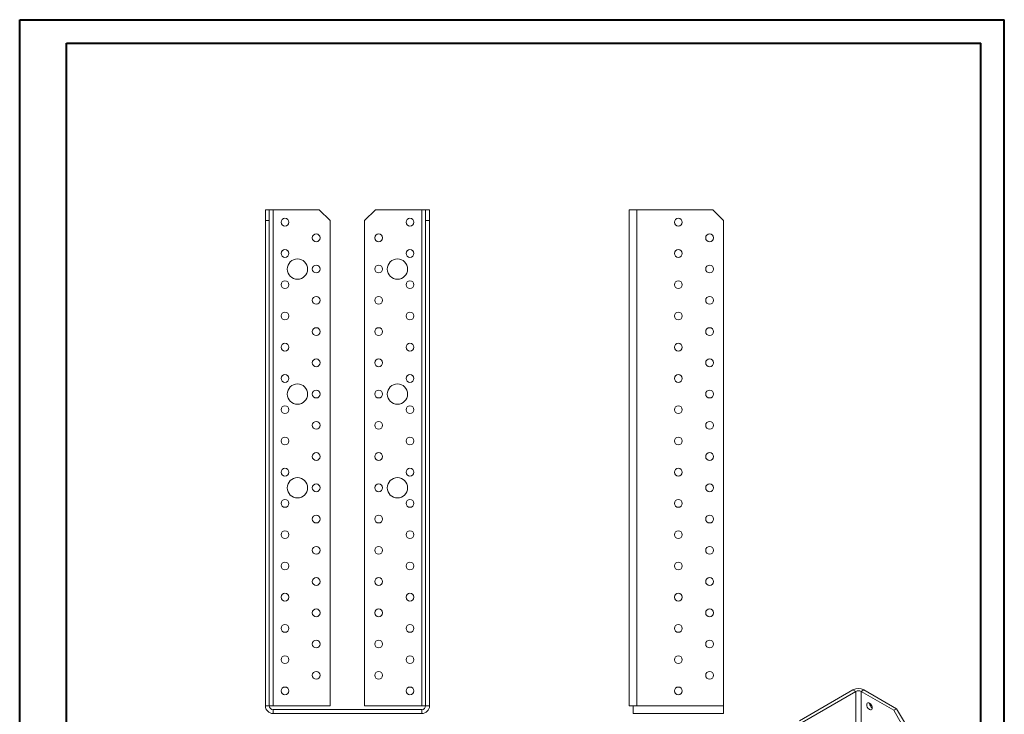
# Model space of a CAD drawing. Header units: millimetres. Extents: x 0 to 210, y 0 to 297.
# Tile 3 of 3: x 0 to 210, y 149 to 297. Entities that reach past the tile are written whole.
import ezdxf

# ---------------------------------------------------------------- set-up
doc = ezdxf.new("R2010")
doc.units = ezdxf.units.MM

msp = doc.modelspace()

# ---------------------------------------------------------------- linework, layer by layer
at = {"color": 7, "linetype": 'Continuous', "lineweight": 40}
for p, q in [((0.08, 0.21), (0.08, 297.21)), ((0.08, 297.21), (210.08, 297.21)), ((210.08, 0.21), (210.08, 297.21)), ((210.08, 292.21), (210.08, 297.21)), ((10.08, 292.21), (205.08, 292.21)), ((10.08, 5.21), (10.08, 292.21)), ((205.08, 5.21), (205.08, 292.21))]:
    msp.add_line(p, q, dxfattribs=at)
at = {"color": 7, "linetype": 'Continuous', "lineweight": 15}
for p, q in [((52.48, 256.67), (53.32, 256.67)), ((52.48, 254.34), (52.48, 256.67)), ((53.32, 256.67), (53.32, 254.34)), ((54.15, 256.67), (53.32, 256.67)), ((54.15, 150.84), (54.15, 256.67)), ((54.15, 256.67), (63.98, 256.67)), ((66.32, 254.34), (63.98, 256.67)), ((75.98, 256.67), (73.65, 254.34)), ((75.98, 256.67), (85.82, 256.67)), ((85.82, 256.67), (85.82, 150.84)), ((86.65, 256.67), (85.82, 256.67)), ((86.65, 254.34), (86.65, 256.67)), ((86.65, 256.67), (87.48, 256.67)), ((87.48, 256.67), (87.48, 254.34)), ((130.06, 256.67), (130.06, 150.84)), ((130.06, 256.67), (131.72, 256.67)), ((131.72, 256.67), (131.72, 150.84)), ((147.89, 256.67), (131.72, 256.67)), ((150.22, 254.34), (147.89, 256.67)), ((53.32, 254.34), (52.48, 254.34)), ((52.48, 150.84), (52.48, 254.34)), ((53.32, 150.84), (53.32, 254.34)), ((66.32, 254.34), (66.32, 150.84)), ((73.65, 150.84), (73.65, 254.34)), ((87.48, 254.34), (86.65, 254.34)), ((86.65, 150.84), (86.65, 254.34)), ((87.48, 150.84), (87.48, 254.34)), ((150.22, 150.84), (150.22, 254.34)), ((166.37, 147.63), (177.8, 154.23)), ((166.95, 147.29), (178.39, 153.89)), ((178.39, 153.89), (177.8, 154.23)), ((178.39, 153.89), (178.39, 67.47)), ((179.56, 153.89), (180.15, 154.23)), ((179.56, 67.47), (179.56, 153.89)), ((179.56, 153.89), (186.52, 149.88)), ((180.15, 154.23), (187.11, 150.22)), ((53.32, 150.84), (52.48, 150.84)), ((53.32, 150.84), (54.15, 150.84)), ((66.32, 150.84), (54.15, 150.84)), ((54.15, 150.01), (54.15, 149.17)), ((54.15, 150.01), (85.82, 150.01)), ((54.15, 149.17), (85.82, 149.17)), ((85.82, 150.84), (73.65, 150.84)), ((85.82, 150.84), (86.65, 150.84)), ((85.82, 150.01), (85.82, 149.17)), ((86.65, 150.84), (87.48, 150.84)), ((130.89, 150.84), (130.06, 150.84)), ((130.89, 149.17), (130.89, 150.84)), ((130.89, 150.84), (131.72, 150.84)), ((150.22, 149.17), (130.89, 149.17)), ((150.22, 150.84), (131.72, 150.84)), ((150.22, 150.84), (150.22, 149.17)), ((186.52, 149.88), (187.11, 150.22)), ((188.17, 147.02), (186.52, 149.88)), ((187.11, 150.22), (188.76, 147.36))]:
    msp.add_line(p, q, dxfattribs=at)
at = {"color": 7, "linetype": 'Continuous', "lineweight": 15, "flags": 128}
msp.add_lwpolyline([(181.92, 150.35), (181.89, 150.58), (181.81, 150.82), (181.68, 151.04), (181.51, 151.23), (181.33, 151.37), (181.15, 151.44), (180.99, 151.44), (180.86, 151.37), (180.77, 151.23), (180.74, 151.03), (180.77, 150.81), (180.86, 150.57), (180.99, 150.34), (181.15, 150.15), (181.33, 150.01), (181.51, 149.94), (181.68, 149.94), (181.81, 150.02), (181.89, 150.16), (181.92, 150.35)], dxfattribs=at)
at = {"color": 7, "linetype": 'Continuous', "lineweight": 15}
for centre, radius in [((56.65, 254.01), 0.833), ((83.32, 254.01), 0.833), ((140.56, 254.01), 0.833), ((63.32, 250.67), 0.833), ((76.65, 250.67), 0.833), ((147.22, 250.67), 0.833), ((56.65, 247.34), 0.833), ((83.32, 247.34), 0.833), ((140.56, 247.34), 0.833), ((59.32, 244.01), 2.17), ((80.65, 244.01), 2.17), ((63.32, 244.01), 0.833), ((76.65, 244.01), 0.833), ((147.22, 244.01), 0.833), ((56.65, 240.67), 0.833), ((83.32, 240.67), 0.833), ((140.56, 240.67), 0.833), ((63.32, 237.34), 0.833), ((76.65, 237.34), 0.833), ((147.22, 237.34), 0.833), ((56.65, 234.01), 0.833), ((83.32, 234.01), 0.833), ((140.56, 234.01), 0.833), ((63.32, 230.67), 0.833), ((76.65, 230.67), 0.833), ((147.22, 230.67), 0.833), ((56.65, 227.34), 0.833), ((83.32, 227.34), 0.833), ((140.56, 227.34), 0.833), ((63.32, 224.01), 0.833), ((76.65, 224.01), 0.833), ((147.22, 224.01), 0.833), ((56.65, 220.67), 0.833), ((83.32, 220.67), 0.833), ((140.56, 220.67), 0.833), ((59.32, 217.34), 2.17), ((80.65, 217.34), 2.17), ((63.32, 217.34), 0.833), ((76.65, 217.34), 0.833), ((147.22, 217.34), 0.833), ((56.65, 214.01), 0.833), ((83.32, 214.01), 0.833), ((140.56, 214.01), 0.833), ((63.32, 210.67), 0.833), ((76.65, 210.67), 0.833), ((147.22, 210.67), 0.833), ((56.65, 207.34), 0.833), ((83.32, 207.34), 0.833), ((140.56, 207.34), 0.833), ((63.32, 204.01), 0.833), ((76.65, 204.01), 0.833), ((147.22, 204.01), 0.833), ((56.65, 200.67), 0.833), ((59.32, 197.34), 2.17), ((80.65, 197.34), 2.17), ((83.32, 200.67), 0.833), ((140.56, 200.67), 0.833), ((63.32, 197.34), 0.833), ((76.65, 197.34), 0.833), ((147.22, 197.34), 0.833), ((56.65, 194.01), 0.833), ((83.32, 194.01), 0.833), ((140.56, 194.01), 0.833), ((63.32, 190.67), 0.833), ((76.65, 190.67), 0.833), ((147.22, 190.67), 0.833), ((56.65, 187.34), 0.833), ((83.32, 187.34), 0.833), ((140.56, 187.34), 0.833), ((63.32, 184.01), 0.833), ((76.65, 184.01), 0.833), ((147.22, 184.01), 0.833), ((56.65, 180.67), 0.833), ((83.32, 180.67), 0.833), ((140.56, 180.67), 0.833), ((63.32, 177.34), 0.833), ((76.65, 177.34), 0.833), ((147.22, 177.34), 0.833), ((56.65, 174.01), 0.833), ((83.32, 174.01), 0.833), ((140.56, 174.01), 0.833), ((63.32, 170.67), 0.833), ((76.65, 170.67), 0.833), ((147.22, 170.67), 0.833), ((56.65, 167.34), 0.833), ((83.32, 167.34), 0.833), ((140.56, 167.34), 0.833), ((63.32, 164.01), 0.833), ((76.65, 164.01), 0.833), ((147.22, 164.01), 0.833), ((56.65, 160.67), 0.833), ((83.32, 160.67), 0.833), ((140.56, 160.67), 0.833), ((63.32, 157.34), 0.833), ((76.65, 157.34), 0.833), ((147.22, 157.34), 0.833), ((56.65, 154.01), 0.833), ((83.32, 154.01), 0.833), ((140.56, 154.01), 0.833)]:
    msp.add_circle(centre, radius, dxfattribs=at)
for centre, radius, start, end in [((178.98, 151.96), 2.56, 62.6097, 117.3903), ((178.98, 152.75), 1.28, 62.6097, 117.3903), ((182.58, 151.41), 1.24, 181.7092, 238.2854), ((54.15, 150.84), 1.67, 180, 270), ((54.15, 150.84), 0.833, 180, 270), ((85.82, 150.84), 0.833, 270, 0), ((85.82, 150.84), 1.67, 270, 0)]:
    msp.add_arc(centre, radius, start, end, dxfattribs=at)

doc.saveas('drawing.dxf')
